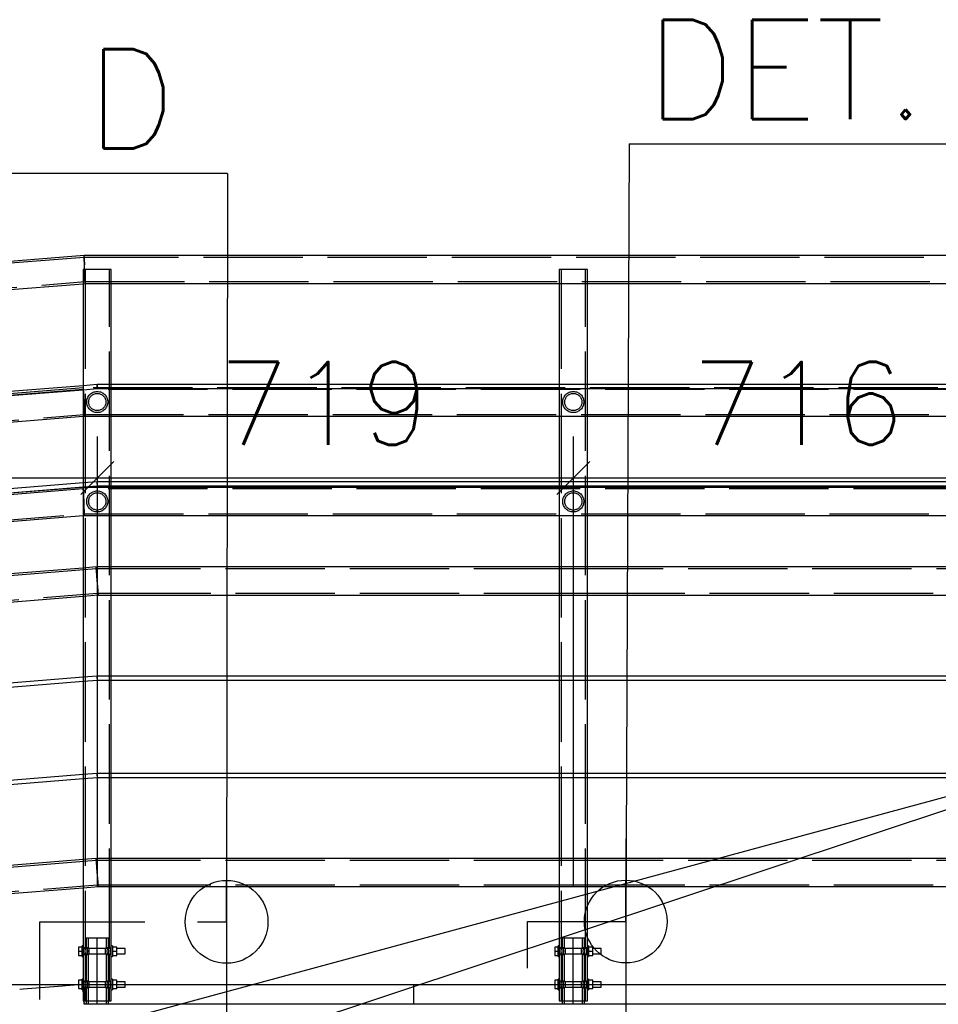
# Paper-space layout '450x700' of a CAD drawing. Header units: millimetres. Extents: x 0 to 420, y 0 to 695.
# Tile 60 of 86: x 203 to 231, y 419 to 448. Entities that reach past the tile are written whole.
import ezdxf

# ---------------------------------------------------------------- set-up
doc = ezdxf.new("R2010")
doc.units = ezdxf.units.MM
for name, pattern in [('ACAD_ISO02W100', [15, 12, -3]), ('ACAD_ISO04W100', [30, 24, -3, 0, -3]), ('HIDDEN2', [4.7625, 3.175, -1.5875])]:
    doc.linetypes.add(name, pattern=pattern)
doc.layers.get('0').update_dxf_attribs({"linetype": 'CONTINUOUS'})
doc.layers.add('AS_DIM_ON', color=7, linetype='CONTINUOUS')
doc.layers.add('AS_INS_ON', color=7, linetype='CONTINUOUS')
doc.styles.add('PB_CalloutText_Small', font='txt.shx', dxfattribs={"height": 3})
doc.styles.add('ROMANS', font='romans')

psp = doc.layouts.new('450x700')

# ---------------------------------------------------------------- linework, layer by layer
at = {"linetype": 'Continuous', "ltscale": 0.25}
for p, q in [((205.01, 441.333), (79.586, 431.303)), ((205.011, 441.301), (205.01, 441.333)), ((234.11, 441.333), (205.01, 441.333)), ((205.015, 441.209), (205.011, 441.301)), ((205.011, 441.301), (205.015, 441.209)), ((205.013, 441.247), (205.016, 441.168)), ((205.02, 441.071), (205.015, 441.209)), ((205.015, 441.209), (205.02, 441.071)), ((205.027, 440.909), (205.02, 441.071)), ((205.02, 441.071), (205.021, 441.049)), ((205.033, 440.747), (205.027, 440.909)), ((205.027, 440.909), (205.033, 440.747)), ((205.039, 440.609), (205.033, 440.747)), ((205.033, 440.747), (205.039, 440.609)), ((184.934, 438.877), (204.986, 440.48)), ((204.986, 440.48), (204.986, 437.402)), ((205.042, 440.517), (205.039, 440.609)), ((205.039, 440.609), (205.042, 440.517)), ((205.834, 440.485), (219.357, 440.485)), ((205.834, 437.436), (205.834, 440.485)), ((219.357, 440.485), (219.357, 437.436)), ((220.205, 440.485), (233.686, 440.485)), ((220.205, 437.436), (220.205, 440.485)), ((204.986, 437.402), (184.934, 435.798)), ((219.357, 437.436), (205.834, 437.436)), ((233.686, 437.436), (220.205, 437.436)), ((184.934, 435.678), (204.986, 437.281)), ((204.986, 437.281), (204.986, 434.469)), ((205.834, 437.316), (219.357, 437.316)), ((205.834, 434.502), (205.834, 437.316)), ((219.357, 437.316), (219.357, 434.502)), ((220.205, 437.316), (233.686, 437.316)), ((220.205, 434.502), (220.205, 437.316)), ((184.934, 434.879), (204.986, 436.482)), ((205.834, 436.485), (219.357, 436.485)), ((220.205, 436.485), (233.686, 436.485)), ((204.986, 434.469), (184.934, 432.865)), ((219.357, 434.502), (205.834, 434.502)), ((233.686, 434.502), (220.205, 434.502)), ((184.934, 432.745), (204.986, 434.348)), ((204.986, 434.333), (184.934, 432.729)), ((204.986, 434.348), (204.986, 431.9)), ((205.834, 434.382), (219.357, 434.382)), ((205.834, 431.933), (205.834, 434.382)), ((219.357, 434.333), (205.834, 434.333)), ((219.357, 434.382), (219.357, 431.933)), ((220.205, 434.382), (233.686, 434.382)), ((220.205, 431.933), (220.205, 434.382)), ((233.686, 434.333), (220.205, 434.333)), ((184.934, 431.879), (204.986, 433.482)), ((205.834, 433.485), (219.357, 433.485)), ((220.205, 433.485), (233.686, 433.485)), ((204.986, 431.9), (184.934, 430.297)), ((219.357, 431.933), (205.834, 431.933)), ((233.686, 431.933), (220.205, 431.933)), ((184.934, 429.446), (204.986, 431.05)), ((204.986, 431.05), (204.986, 428.602)), ((205.834, 431.085), (219.357, 431.085)), ((205.834, 428.636), (205.834, 431.085)), ((219.357, 431.085), (219.357, 428.636)), ((220.205, 431.085), (233.686, 431.085)), ((220.205, 428.636), (220.205, 431.085)), ((204.986, 428.602), (184.934, 426.998)), ((219.357, 428.636), (205.834, 428.636)), ((205.834, 428.516), (219.357, 428.516)), ((205.834, 425.702), (205.834, 428.516)), ((219.357, 428.516), (219.357, 425.702)), ((233.686, 428.636), (220.205, 428.636)), ((220.205, 428.516), (233.686, 428.516)), ((220.205, 425.702), (220.205, 428.516)), ((184.934, 426.878), (204.986, 428.481)), ((204.986, 428.481), (204.986, 425.669)), ((204.986, 425.669), (184.934, 424.065)), ((184.934, 423.945), (204.986, 425.548)), ((204.986, 425.548), (204.986, 423.1)), ((219.357, 425.702), (205.834, 425.702)), ((205.834, 425.582), (219.357, 425.582)), ((205.834, 423.133), (205.834, 425.582)), ((219.357, 425.582), (219.357, 423.133)), ((233.686, 425.702), (220.205, 425.702)), ((220.205, 425.582), (233.686, 425.582)), ((220.205, 423.133), (220.205, 425.582)), ((204.986, 423.1), (184.934, 421.497)), ((219.357, 423.133), (205.834, 423.133)), ((233.686, 423.133), (220.205, 423.133)), ((184.934, 420.646), (204.986, 422.25)), ((204.986, 422.25), (204.986, 420.493)), ((205.834, 422.285), (219.357, 422.285)), ((205.834, 420.493), (205.834, 422.285)), ((219.357, 422.285), (219.357, 420.493)), ((220.205, 422.285), (233.686, 422.285)), ((220.205, 420.493), (220.205, 422.285)), ((204.986, 420.493), (204.954, 420.493)), ((204.954, 420.49), (204.954, 420.493)), ((204.954, 420.481), (204.954, 420.49)), ((204.954, 420.466), (204.954, 420.481)), ((204.954, 420.446), (204.954, 420.466)), ((204.986, 420.493), (204.986, 420.49)), ((204.986, 420.49), (204.986, 420.481)), ((204.986, 420.481), (204.986, 420.466)), ((204.986, 420.466), (204.986, 420.446)), ((205.866, 420.493), (205.834, 420.493)), ((205.834, 420.49), (205.834, 420.493)), ((205.834, 420.481), (205.834, 420.49)), ((205.834, 420.466), (205.834, 420.481)), ((205.834, 420.446), (205.834, 420.466)), ((205.866, 420.493), (205.866, 420.49)), ((205.866, 420.49), (205.866, 420.481)), ((205.866, 420.481), (205.866, 420.466)), ((205.866, 420.466), (205.866, 420.446)), ((219.357, 420.493), (219.325, 420.493)), ((219.325, 420.49), (219.325, 420.493)), ((219.325, 420.481), (219.325, 420.49)), ((219.325, 420.466), (219.325, 420.481)), ((219.325, 420.446), (219.325, 420.466)), ((219.357, 420.493), (219.357, 420.49)), ((219.357, 420.49), (219.357, 420.481)), ((219.357, 420.481), (219.357, 420.466)), ((219.357, 420.466), (219.357, 420.446)), ((220.237, 420.493), (220.205, 420.493)), ((220.205, 420.49), (220.205, 420.493)), ((220.205, 420.481), (220.205, 420.49)), ((220.205, 420.466), (220.205, 420.481)), ((220.205, 420.446), (220.205, 420.466)), ((220.237, 420.493), (220.237, 420.49)), ((220.237, 420.49), (220.237, 420.481)), ((220.237, 420.481), (220.237, 420.466)), ((220.237, 420.466), (220.237, 420.446)), ((204.954, 420.457), (204.848, 420.457)), ((204.848, 420.457), (204.848, 420.333)), ((204.848, 420.333), (204.954, 420.333)), ((204.848, 420.333), (204.848, 420.208)), ((204.848, 420.208), (204.954, 420.208)), ((204.954, 420.422), (204.954, 420.446)), ((204.954, 420.394), (204.954, 420.422)), ((204.954, 420.364), (204.954, 420.394)), ((204.954, 420.333), (204.954, 420.364)), ((204.954, 420.302), (204.954, 420.333)), ((204.954, 420.272), (204.954, 420.302)), ((204.954, 420.244), (204.954, 420.272)), ((204.954, 420.22), (204.954, 420.244)), ((204.954, 420.2), (204.954, 420.22)), ((204.954, 420.185), (204.954, 420.2)), ((204.954, 420.176), (204.954, 420.185)), ((204.954, 420.173), (204.954, 420.176)), ((204.954, 420.173), (204.986, 420.173)), ((204.986, 420.446), (204.986, 420.422)), ((204.986, 420.433), (205, 420.404)), ((204.986, 420.422), (204.986, 420.394)), ((204.995, 420.413), (204.986, 420.413)), ((204.986, 420.394), (204.986, 420.364)), ((204.986, 420.364), (204.986, 420.333)), ((204.986, 420.333), (204.986, 420.302)), ((204.986, 420.302), (204.986, 420.272)), ((204.986, 420.272), (204.986, 420.244)), ((205, 420.262), (204.986, 420.233)), ((204.986, 420.253), (204.995, 420.253)), ((204.986, 420.244), (204.986, 420.22)), ((204.986, 420.22), (204.986, 420.2)), ((204.986, 420.2), (204.986, 420.185)), ((204.986, 420.185), (204.986, 420.176)), ((204.986, 420.176), (204.986, 420.173)), ((204.986, 420.173), (204.986, 419.493)), ((205, 420.404), (205.006, 420.333)), ((205.006, 420.333), (205, 420.262)), ((205.814, 420.333), (205.82, 420.404)), ((205.82, 420.262), (205.814, 420.333)), ((205.82, 420.404), (205.834, 420.433)), ((205.834, 420.233), (205.82, 420.262)), ((205.834, 420.413), (205.824, 420.413)), ((205.824, 420.253), (205.834, 420.253)), ((205.834, 420.422), (205.834, 420.446)), ((205.834, 420.394), (205.834, 420.422)), ((205.834, 420.364), (205.834, 420.394)), ((205.834, 420.333), (205.834, 420.364)), ((205.834, 420.302), (205.834, 420.333)), ((205.834, 420.272), (205.834, 420.302)), ((205.834, 420.244), (205.834, 420.272)), ((205.834, 420.22), (205.834, 420.244)), ((205.834, 420.2), (205.834, 420.22)), ((205.834, 420.185), (205.834, 420.2)), ((205.834, 420.176), (205.834, 420.185)), ((205.834, 420.173), (205.834, 420.176)), ((205.834, 420.173), (205.866, 420.173)), ((205.834, 419.493), (205.834, 420.173)), ((206.002, 420.457), (205.866, 420.457)), ((205.866, 420.446), (205.866, 420.422)), ((205.866, 420.422), (205.866, 420.394)), ((205.866, 420.394), (205.866, 420.364)), ((205.866, 420.364), (205.866, 420.333)), ((205.866, 420.333), (206.002, 420.333)), ((205.866, 420.333), (205.866, 420.302)), ((205.866, 420.302), (205.866, 420.272)), ((205.866, 420.272), (205.866, 420.244)), ((205.866, 420.244), (205.866, 420.22)), ((205.866, 420.22), (205.866, 420.2)), ((205.866, 420.208), (206.002, 420.208)), ((205.866, 420.2), (205.866, 420.185)), ((205.866, 420.185), (205.866, 420.176)), ((205.866, 420.176), (205.866, 420.173)), ((206.002, 420.333), (206.002, 420.457)), ((206.254, 420.413), (206.002, 420.413)), ((206.002, 420.208), (206.002, 420.333)), ((206.002, 420.253), (206.254, 420.253)), ((206.254, 420.407), (206.254, 420.413)), ((206.254, 420.389), (206.254, 420.407)), ((206.254, 420.364), (206.254, 420.389)), ((206.254, 420.333), (206.254, 420.364)), ((206.254, 420.302), (206.254, 420.333)), ((206.254, 420.276), (206.254, 420.302)), ((206.254, 420.259), (206.254, 420.276)), ((206.254, 420.253), (206.254, 420.259)), ((219.325, 420.457), (219.219, 420.457)), ((219.219, 420.457), (219.219, 420.333)), ((219.219, 420.333), (219.325, 420.333)), ((219.219, 420.333), (219.219, 420.208)), ((219.219, 420.208), (219.325, 420.208)), ((219.325, 420.422), (219.325, 420.446)), ((219.325, 420.394), (219.325, 420.422)), ((219.325, 420.364), (219.325, 420.394)), ((219.325, 420.333), (219.325, 420.364)), ((219.325, 420.302), (219.325, 420.333)), ((219.325, 420.272), (219.325, 420.302)), ((219.325, 420.244), (219.325, 420.272)), ((219.325, 420.22), (219.325, 420.244)), ((219.325, 420.2), (219.325, 420.22)), ((219.325, 420.185), (219.325, 420.2)), ((219.325, 420.176), (219.325, 420.185)), ((219.325, 420.173), (219.325, 420.176)), ((219.325, 420.173), (219.357, 420.173)), ((219.357, 420.446), (219.357, 420.422)), ((219.357, 420.433), (219.371, 420.404)), ((219.357, 420.422), (219.357, 420.394)), ((219.366, 420.413), (219.357, 420.413)), ((219.357, 420.394), (219.357, 420.364)), ((219.357, 420.364), (219.357, 420.333)), ((219.357, 420.333), (219.357, 420.302)), ((219.357, 420.302), (219.357, 420.272)), ((219.357, 420.272), (219.357, 420.244)), ((219.371, 420.262), (219.357, 420.233)), ((219.357, 420.253), (219.366, 420.253)), ((219.357, 420.244), (219.357, 420.22)), ((219.357, 420.22), (219.357, 420.2)), ((219.357, 420.2), (219.357, 420.185)), ((219.357, 420.185), (219.357, 420.176)), ((219.357, 420.176), (219.357, 420.173)), ((219.357, 420.173), (219.357, 419.493)), ((219.371, 420.404), (219.377, 420.333)), ((219.377, 420.333), (219.371, 420.262)), ((220.185, 420.333), (220.191, 420.404)), ((220.191, 420.262), (220.185, 420.333)), ((220.191, 420.404), (220.205, 420.433)), ((220.205, 420.233), (220.191, 420.262)), ((220.205, 420.413), (220.195, 420.413)), ((220.195, 420.253), (220.205, 420.253)), ((220.205, 420.422), (220.205, 420.446)), ((220.205, 420.394), (220.205, 420.422)), ((220.205, 420.364), (220.205, 420.394)), ((220.205, 420.333), (220.205, 420.364)), ((220.205, 420.302), (220.205, 420.333)), ((220.205, 420.272), (220.205, 420.302)), ((220.205, 420.244), (220.205, 420.272)), ((220.205, 420.22), (220.205, 420.244)), ((220.205, 420.2), (220.205, 420.22)), ((220.205, 420.185), (220.205, 420.2)), ((220.205, 420.176), (220.205, 420.185)), ((220.205, 420.173), (220.205, 420.176)), ((220.205, 420.173), (220.237, 420.173)), ((220.205, 419.493), (220.205, 420.173)), ((220.373, 420.457), (220.237, 420.457)), ((220.237, 420.446), (220.237, 420.422)), ((220.237, 420.422), (220.237, 420.394)), ((220.237, 420.394), (220.237, 420.364)), ((220.237, 420.364), (220.237, 420.333)), ((220.237, 420.333), (220.373, 420.333)), ((220.237, 420.333), (220.237, 420.302)), ((220.237, 420.302), (220.237, 420.272)), ((220.237, 420.272), (220.237, 420.244)), ((220.237, 420.244), (220.237, 420.22)), ((220.237, 420.22), (220.237, 420.2)), ((220.237, 420.208), (220.373, 420.208)), ((220.237, 420.2), (220.237, 420.185)), ((220.237, 420.185), (220.237, 420.176)), ((220.237, 420.176), (220.237, 420.173)), ((220.373, 420.333), (220.373, 420.457)), ((220.625, 420.413), (220.373, 420.413)), ((220.373, 420.208), (220.373, 420.333)), ((220.373, 420.253), (220.625, 420.253)), ((220.625, 420.407), (220.625, 420.413)), ((220.625, 420.389), (220.625, 420.407)), ((220.625, 420.364), (220.625, 420.389)), ((220.625, 420.333), (220.625, 420.364)), ((220.625, 420.302), (220.625, 420.333)), ((220.625, 420.276), (220.625, 420.302)), ((220.625, 420.259), (220.625, 420.276)), ((220.625, 420.253), (220.625, 420.259)), ((204.364, 419.283), (203.168, 419.187)), ((204.463, 419.291), (204.364, 419.283)), ((204.848, 419.322), (204.463, 419.291)), ((204.954, 419.457), (204.848, 419.457)), ((204.848, 419.457), (204.848, 419.333)), ((204.848, 419.333), (204.954, 419.333)), ((204.848, 419.333), (204.848, 419.208)), ((204.986, 419.493), (204.954, 419.493)), ((204.954, 419.49), (204.954, 419.493)), ((204.954, 419.481), (204.954, 419.49)), ((204.954, 419.466), (204.954, 419.481)), ((204.954, 419.446), (204.954, 419.466)), ((204.954, 419.422), (204.954, 419.446)), ((204.954, 419.394), (204.954, 419.422)), ((204.954, 419.364), (204.954, 419.394)), ((204.954, 419.333), (204.954, 419.364)), ((204.954, 419.302), (204.954, 419.333)), ((204.954, 419.272), (204.954, 419.302)), ((204.986, 419.493), (204.986, 419.49)), ((204.986, 419.49), (204.986, 419.481)), ((204.986, 419.481), (204.986, 419.466)), ((204.986, 419.466), (204.986, 419.446)), ((204.986, 419.446), (204.986, 419.422)), ((204.986, 419.433), (205, 419.404)), ((204.986, 419.422), (204.986, 419.394)), ((204.995, 419.413), (204.986, 419.413)), ((204.986, 419.394), (204.986, 419.364)), ((204.986, 419.364), (204.986, 419.333)), ((204.986, 419.333), (204.986, 419.302)), ((204.986, 419.302), (204.986, 419.272)), ((205, 419.404), (205.006, 419.333)), ((205.006, 419.333), (205, 419.262)), ((205.814, 419.333), (205.82, 419.404)), ((205.82, 419.262), (205.814, 419.333)), ((205.82, 419.404), (205.834, 419.433)), ((205.834, 419.413), (205.824, 419.413)), ((205.866, 419.493), (205.834, 419.493)), ((205.834, 419.49), (205.834, 419.493)), ((205.834, 419.481), (205.834, 419.49)), ((205.834, 419.466), (205.834, 419.481)), ((205.834, 419.446), (205.834, 419.466)), ((205.834, 419.422), (205.834, 419.446)), ((205.834, 419.394), (205.834, 419.422)), ((205.834, 419.364), (205.834, 419.394)), ((205.834, 419.333), (205.834, 419.364)), ((205.834, 419.302), (205.834, 419.333)), ((205.834, 419.272), (205.834, 419.302)), ((205.866, 419.493), (205.866, 419.49)), ((205.866, 419.49), (205.866, 419.481)), ((205.866, 419.481), (205.866, 419.466)), ((205.866, 419.466), (205.866, 419.446)), ((206.002, 419.457), (205.866, 419.457)), ((205.866, 419.446), (205.866, 419.422)), ((205.866, 419.422), (205.866, 419.394)), ((205.866, 419.394), (205.866, 419.364)), ((205.866, 419.364), (205.866, 419.333)), ((205.866, 419.333), (206.002, 419.333)), ((205.866, 419.333), (205.866, 419.302)), ((205.866, 419.302), (205.866, 419.272)), ((206.002, 419.333), (206.002, 419.457)), ((206.254, 419.413), (206.002, 419.413)), ((206.002, 419.208), (206.002, 419.333)), ((206.254, 419.407), (206.254, 419.413)), ((206.254, 419.389), (206.254, 419.407)), ((206.254, 419.364), (206.254, 419.389)), ((206.254, 419.333), (206.254, 419.364)), ((206.254, 419.333), (214.962, 419.333)), ((206.254, 419.302), (206.254, 419.333)), ((206.254, 419.276), (206.254, 419.302)), ((206.254, 419.259), (206.254, 419.276)), ((214.962, 419.333), (219.219, 419.333)), ((214.962, 418.733), (214.962, 419.333)), ((219.325, 419.457), (219.219, 419.457)), ((219.219, 419.457), (219.219, 419.333)), ((219.219, 419.333), (219.325, 419.333)), ((219.219, 419.333), (219.219, 419.208)), ((219.357, 419.493), (219.325, 419.493)), ((219.325, 419.49), (219.325, 419.493)), ((219.325, 419.481), (219.325, 419.49)), ((219.325, 419.466), (219.325, 419.481)), ((219.325, 419.446), (219.325, 419.466)), ((219.325, 419.422), (219.325, 419.446)), ((219.325, 419.394), (219.325, 419.422)), ((219.325, 419.364), (219.325, 419.394)), ((219.325, 419.333), (219.325, 419.364)), ((219.325, 419.302), (219.325, 419.333)), ((219.325, 419.272), (219.325, 419.302)), ((219.357, 419.493), (219.357, 419.49)), ((219.357, 419.49), (219.357, 419.481)), ((219.357, 419.481), (219.357, 419.466)), ((219.357, 419.466), (219.357, 419.446)), ((219.357, 419.446), (219.357, 419.422)), ((219.357, 419.433), (219.371, 419.404)), ((219.357, 419.422), (219.357, 419.394)), ((219.366, 419.413), (219.357, 419.413)), ((219.357, 419.394), (219.357, 419.364)), ((219.357, 419.364), (219.357, 419.333)), ((219.357, 419.333), (219.357, 419.302)), ((219.357, 419.302), (219.357, 419.272)), ((219.371, 419.404), (219.377, 419.333)), ((219.377, 419.333), (219.371, 419.262)), ((220.185, 419.333), (220.191, 419.404)), ((220.191, 419.262), (220.185, 419.333)), ((220.191, 419.404), (220.205, 419.433)), ((220.205, 419.413), (220.195, 419.413)), ((220.237, 419.493), (220.205, 419.493)), ((220.205, 419.49), (220.205, 419.493)), ((220.205, 419.481), (220.205, 419.49)), ((220.205, 419.466), (220.205, 419.481)), ((220.205, 419.446), (220.205, 419.466)), ((220.205, 419.422), (220.205, 419.446)), ((220.205, 419.394), (220.205, 419.422)), ((220.205, 419.364), (220.205, 419.394)), ((220.205, 419.333), (220.205, 419.364)), ((220.205, 419.302), (220.205, 419.333)), ((220.205, 419.272), (220.205, 419.302)), ((220.237, 419.493), (220.237, 419.49)), ((220.237, 419.49), (220.237, 419.481)), ((220.237, 419.481), (220.237, 419.466)), ((220.237, 419.466), (220.237, 419.446)), ((220.373, 419.457), (220.237, 419.457)), ((220.237, 419.446), (220.237, 419.422)), ((220.237, 419.422), (220.237, 419.394)), ((220.237, 419.394), (220.237, 419.364)), ((220.237, 419.364), (220.237, 419.333)), ((220.237, 419.333), (220.373, 419.333)), ((220.237, 419.333), (220.237, 419.302)), ((220.237, 419.302), (220.237, 419.272)), ((220.373, 419.333), (220.373, 419.457)), ((220.625, 419.413), (220.373, 419.413)), ((220.373, 419.208), (220.373, 419.333)), ((220.625, 419.407), (220.625, 419.413)), ((220.625, 419.389), (220.625, 419.407)), ((220.625, 419.364), (220.625, 419.389)), ((220.625, 419.333), (220.625, 419.364)), ((220.625, 419.333), (233.548, 419.333)), ((220.625, 419.302), (220.625, 419.333)), ((220.625, 419.276), (220.625, 419.302)), ((220.625, 419.259), (220.625, 419.276)), ((203.168, 419.187), (203.068, 419.179)), ((204.848, 419.208), (204.954, 419.208)), ((204.954, 419.244), (204.954, 419.272)), ((204.954, 419.22), (204.954, 419.244)), ((204.954, 419.2), (204.954, 419.22)), ((204.954, 419.185), (204.954, 419.2)), ((204.954, 419.176), (204.954, 419.185)), ((204.954, 419.173), (204.954, 419.176)), ((204.954, 419.173), (204.986, 419.173)), ((204.975, 419.173), (204.986, 419.033)), ((204.986, 419.272), (204.986, 419.244)), ((205, 419.262), (204.986, 419.233)), ((204.986, 419.253), (204.995, 419.253)), ((204.986, 419.244), (204.986, 419.22)), ((204.986, 419.22), (204.986, 419.2)), ((204.986, 419.2), (204.986, 419.185)), ((204.986, 419.185), (204.986, 419.176)), ((204.986, 419.176), (204.986, 419.173)), ((204.986, 419.173), (204.986, 418.833)), ((205.834, 419.233), (205.82, 419.262)), ((205.824, 419.253), (205.834, 419.253)), ((205.834, 419.244), (205.834, 419.272)), ((205.834, 419.22), (205.834, 419.244)), ((205.834, 419.2), (205.834, 419.22)), ((205.834, 419.185), (205.834, 419.2)), ((205.834, 419.176), (205.834, 419.185)), ((205.834, 419.173), (205.834, 419.176)), ((205.834, 419.173), (205.866, 419.173)), ((205.834, 418.833), (205.834, 419.173)), ((205.866, 419.272), (205.866, 419.244)), ((205.866, 419.244), (205.866, 419.22)), ((205.866, 419.22), (205.866, 419.2)), ((205.866, 419.208), (206.002, 419.208)), ((205.866, 419.2), (205.866, 419.185)), ((205.866, 419.185), (205.866, 419.176)), ((205.866, 419.176), (205.866, 419.173)), ((206.002, 419.253), (206.254, 419.253)), ((206.254, 419.253), (206.254, 419.259)), ((219.219, 419.208), (219.325, 419.208)), ((219.325, 419.244), (219.325, 419.272)), ((219.325, 419.22), (219.325, 419.244)), ((219.325, 419.2), (219.325, 419.22)), ((219.325, 419.185), (219.325, 419.2)), ((219.325, 419.176), (219.325, 419.185)), ((219.325, 419.173), (219.325, 419.176)), ((219.325, 419.173), (219.357, 419.173)), ((219.357, 419.272), (219.357, 419.244)), ((219.371, 419.262), (219.357, 419.233)), ((219.357, 419.253), (219.366, 419.253)), ((219.357, 419.244), (219.357, 419.22)), ((219.357, 419.22), (219.357, 419.2)), ((219.357, 419.2), (219.357, 419.185)), ((219.357, 419.185), (219.357, 419.176)), ((219.357, 419.176), (219.357, 419.173)), ((219.357, 419.173), (219.357, 418.833)), ((220.205, 419.233), (220.191, 419.262)), ((220.195, 419.253), (220.205, 419.253)), ((220.205, 419.244), (220.205, 419.272)), ((220.205, 419.22), (220.205, 419.244)), ((220.205, 419.2), (220.205, 419.22)), ((220.205, 419.185), (220.205, 419.2)), ((220.205, 419.176), (220.205, 419.185)), ((220.205, 419.173), (220.205, 419.176)), ((220.205, 419.173), (220.237, 419.173)), ((220.205, 418.833), (220.205, 419.173)), ((220.237, 419.272), (220.237, 419.244)), ((220.237, 419.244), (220.237, 419.22)), ((220.237, 419.22), (220.237, 419.2)), ((220.237, 419.208), (220.373, 419.208)), ((220.237, 419.2), (220.237, 419.185)), ((220.237, 419.185), (220.237, 419.176)), ((220.237, 419.176), (220.237, 419.173)), ((220.373, 419.253), (220.625, 419.253)), ((220.625, 419.253), (220.625, 419.259)), ((204.986, 418.833), (205.018, 418.833)), ((205.002, 418.833), (205.01, 418.733)), ((205.01, 418.733), (205.01, 418.833)), ((235.01, 418.733), (205.01, 418.733)), ((205.018, 418.833), (205.11, 418.833)), ((205.073, 418.833), (205.073, 418.733)), ((205.11, 418.833), (205.247, 418.833)), ((205.247, 418.833), (205.41, 418.833)), ((205.41, 418.833), (205.572, 418.833)), ((205.572, 418.833), (205.71, 418.833)), ((205.71, 418.833), (205.801, 418.833)), ((205.747, 418.733), (205.747, 418.833)), ((205.801, 418.833), (205.834, 418.833)), ((219.357, 418.833), (219.389, 418.833)), ((219.389, 418.833), (219.481, 418.833)), ((219.444, 418.833), (219.444, 418.733)), ((219.481, 418.833), (219.618, 418.833)), ((219.618, 418.833), (219.781, 418.833)), ((219.781, 418.833), (219.943, 418.833)), ((219.943, 418.833), (220.081, 418.833)), ((220.081, 418.833), (220.172, 418.833)), ((220.118, 418.733), (220.118, 418.833)), ((220.172, 418.833), (220.205, 418.833))]:
    psp.add_line(p, q, dxfattribs=at)
at = {"color": 84, "linetype": 'ACAD_ISO02W100', "ltscale": 0.25}
for p, q in [((205.012, 441.275), (79.644, 431.249)), ((205.012, 441.275), (205.013, 441.247)), ((205.012, 441.275), (205.013, 441.247)), ((234.112, 441.275), (205.012, 441.275)), ((205.015, 441.209), (205.016, 441.168)), ((205.016, 441.168), (205.021, 441.049)), ((205.018, 440.909), (204.986, 440.909)), ((204.986, 440.909), (204.986, 440.48)), ((205.024, 440.909), (205.018, 440.909)), ((205.11, 440.909), (205.024, 440.909)), ((205.027, 440.909), (205.032, 440.769)), ((205.044, 440.909), (205.044, 420.433)), ((205.247, 440.909), (205.11, 440.909)), ((205.41, 440.909), (205.247, 440.909)), ((205.572, 440.909), (205.41, 440.909)), ((205.71, 440.909), (205.572, 440.909)), ((205.801, 440.909), (205.71, 440.909)), ((205.776, 420.433), (205.776, 440.909)), ((205.834, 440.909), (205.801, 440.909)), ((205.834, 440.485), (205.834, 440.909)), ((219.389, 440.909), (219.357, 440.909)), ((219.357, 440.909), (219.357, 440.485)), ((219.481, 440.909), (219.389, 440.909)), ((219.415, 440.909), (219.415, 420.433)), ((219.618, 440.909), (219.481, 440.909)), ((219.781, 440.909), (219.618, 440.909)), ((219.943, 440.909), (219.781, 440.909)), ((220.081, 440.909), (219.943, 440.909)), ((220.172, 440.909), (220.081, 440.909)), ((220.147, 420.433), (220.147, 440.909)), ((220.205, 440.909), (220.172, 440.909)), ((220.205, 440.485), (220.205, 440.909)), ((80.376, 430.573), (205.041, 440.543)), ((204.986, 440.48), (205.044, 440.485)), ((205.039, 440.609), (205.04, 440.571)), ((205.04, 440.571), (205.041, 440.543)), ((205.041, 440.543), (234.141, 440.543)), ((205.044, 440.485), (205.042, 440.517)), ((205.044, 440.485), (205.834, 440.485)), ((219.357, 440.485), (220.205, 440.485)), ((205.405, 437.435), (204.986, 437.402)), ((204.986, 437.402), (204.986, 437.281)), ((205.406, 437.418), (205.405, 437.435)), ((205.41, 437.376), (205.406, 437.418)), ((205.834, 437.436), (205.41, 437.436)), ((205.41, 437.436), (205.41, 437.418)), ((205.41, 437.418), (205.41, 437.376)), ((205.834, 437.316), (205.834, 437.436)), ((220.205, 437.436), (219.357, 437.436)), ((219.357, 437.436), (219.357, 437.316)), ((220.205, 437.316), (220.205, 437.436)), ((204.986, 437.287), (101.334, 428.998)), ((204.986, 437.333), (163.244, 433.995)), ((204.986, 437.333), (204.987, 437.301)), ((234.534, 437.333), (204.986, 437.333)), ((204.986, 437.281), (205.412, 437.316)), ((204.988, 437.287), (204.986, 437.287)), ((204.987, 437.301), (204.988, 437.287)), ((204.987, 437.301), (204.989, 437.258)), ((204.987, 437.301), (204.988, 437.282)), ((204.987, 437.301), (204.988, 437.282)), ((204.988, 437.282), (204.988, 437.287)), ((204.988, 437.287), (204.988, 437.282)), ((204.988, 437.287), (204.988, 437.282)), ((234.988, 437.287), (204.988, 437.287)), ((204.988, 437.282), (204.991, 437.209)), ((204.988, 437.282), (204.989, 437.258)), ((204.989, 437.258), (204.991, 437.209)), ((204.991, 437.209), (204.996, 437.071)), ((204.991, 437.209), (204.996, 437.071)), ((205.413, 437.333), (205.41, 437.376)), ((205.41, 437.376), (205.41, 437.333)), ((205.41, 437.333), (205.41, 437.316)), ((205.41, 437.316), (205.834, 437.316)), ((205.412, 437.315), (205.415, 437.316)), ((205.415, 437.316), (205.413, 437.333)), ((219.357, 437.316), (220.205, 437.316)), ((204.996, 437.071), (205.003, 436.909)), ((204.996, 437.071), (205.003, 436.909)), ((204.997, 437.054), (205.003, 436.909)), ((205.003, 436.909), (205.009, 436.747)), ((205.003, 436.909), (205.008, 436.764)), ((80.434, 426.568), (205.018, 436.531)), ((205.009, 436.747), (205.015, 436.609)), ((205.009, 436.747), (205.015, 436.609)), ((205.015, 436.609), (205.018, 436.517)), ((205.015, 436.609), (205.018, 436.517)), ((205.018, 436.531), (235.018, 436.531)), ((205.018, 436.517), (205.02, 436.485)), ((204.986, 436.482), (205.02, 436.485)), ((205.02, 436.485), (205.834, 436.485)), ((219.357, 436.485), (220.205, 436.485)), ((205.405, 434.502), (204.986, 434.469)), ((204.986, 434.469), (204.986, 434.348)), ((205.406, 434.485), (205.405, 434.502)), ((205.41, 434.442), (205.406, 434.485)), ((205.834, 434.502), (205.41, 434.502)), ((205.41, 434.502), (205.41, 434.485)), ((205.41, 434.485), (205.41, 434.442)), ((205.413, 434.4), (205.41, 434.442)), ((205.41, 434.442), (205.41, 434.4)), ((205.834, 434.382), (205.834, 434.502)), ((220.205, 434.502), (219.357, 434.502)), ((219.357, 434.502), (219.357, 434.382)), ((220.205, 434.382), (220.205, 434.502)), ((204.986, 434.287), (101.334, 425.998)), ((204.986, 434.348), (205.415, 434.382)), ((204.987, 434.301), (204.986, 434.333)), ((205.834, 434.333), (204.986, 434.333)), ((204.988, 434.287), (204.986, 434.287)), ((204.991, 434.209), (204.987, 434.301)), ((204.987, 434.301), (204.991, 434.209)), ((234.988, 434.287), (204.988, 434.287)), ((204.996, 434.071), (204.991, 434.209)), ((204.991, 434.209), (204.996, 434.071)), ((205.41, 434.4), (205.41, 434.382)), ((205.41, 434.382), (205.834, 434.382)), ((205.415, 434.382), (205.413, 434.4)), ((219.357, 434.382), (220.205, 434.382)), ((220.205, 434.333), (219.357, 434.333)), ((205.003, 433.909), (204.996, 434.071)), ((204.996, 434.071), (205.003, 433.909)), ((205.009, 433.747), (205.003, 433.909)), ((205.003, 433.909), (205.008, 433.764)), ((205.015, 433.609), (205.009, 433.747)), ((205.009, 433.747), (205.015, 433.609)), ((205.018, 433.517), (205.015, 433.609)), ((205.015, 433.609), (205.018, 433.517)), ((164.034, 430.253), (205.018, 433.531)), ((204.986, 433.482), (205.02, 433.485)), ((205.018, 433.531), (235.018, 433.531)), ((205.02, 433.485), (205.018, 433.517)), ((205.02, 433.485), (205.834, 433.485)), ((219.357, 433.485), (220.205, 433.485)), ((205.381, 431.874), (163.244, 428.504)), ((205.376, 431.932), (204.986, 431.9)), ((204.986, 431.9), (204.986, 431.05)), ((205.379, 431.899), (205.376, 431.932)), ((205.386, 431.808), (205.379, 431.899)), ((205.397, 431.671), (205.386, 431.808)), ((205.834, 431.933), (205.41, 431.933)), ((205.41, 431.933), (205.41, 431.901)), ((205.41, 431.901), (205.41, 431.809)), ((205.776, 431.875), (205.41, 431.875)), ((205.41, 431.809), (205.41, 431.671)), ((205.834, 431.875), (205.776, 431.875)), ((205.834, 431.085), (205.834, 431.933)), ((219.781, 431.875), (205.834, 431.875)), ((219.781, 431.933), (219.357, 431.933)), ((219.357, 431.933), (219.357, 431.085)), ((220.205, 431.933), (219.781, 431.933)), ((219.781, 431.933), (219.781, 431.901)), ((219.781, 431.901), (219.781, 431.809)), ((233.744, 431.875), (219.781, 431.875)), ((219.781, 431.809), (219.781, 431.671)), ((220.205, 431.085), (220.205, 431.933)), ((205.41, 431.509), (205.397, 431.671)), ((205.41, 431.671), (205.41, 431.509)), ((205.423, 431.347), (205.41, 431.509)), ((205.41, 431.509), (205.41, 431.347)), ((219.781, 431.671), (219.781, 431.509)), ((219.781, 431.509), (219.781, 431.347)), ((205.41, 431.347), (205.41, 431.209)), ((205.41, 431.209), (205.41, 431.117)), ((205.434, 431.21), (205.423, 431.347)), ((205.441, 431.118), (205.434, 431.21)), ((219.781, 431.347), (219.781, 431.209)), ((219.781, 431.209), (219.781, 431.117)), ((80.434, 421.147), (205.41, 431.142)), ((204.986, 431.05), (205.444, 431.086)), ((205.41, 431.143), (205.834, 431.143)), ((205.41, 431.142), (205.424, 431.143)), ((205.41, 431.117), (205.41, 431.085)), ((205.41, 431.085), (205.834, 431.085)), ((205.424, 431.143), (205.439, 431.144)), ((205.444, 431.086), (205.441, 431.118)), ((205.834, 431.143), (219.357, 431.143)), ((219.357, 431.143), (219.781, 431.143)), ((219.357, 431.085), (219.781, 431.085)), ((219.781, 431.143), (220.147, 431.143)), ((219.781, 431.117), (219.781, 431.085)), ((219.781, 431.085), (220.205, 431.085)), ((220.147, 431.143), (234.11, 431.143)), ((205.405, 428.635), (204.986, 428.602)), ((204.986, 428.602), (204.986, 428.481)), ((204.986, 428.481), (205.415, 428.516)), ((205.406, 428.618), (205.405, 428.635)), ((205.41, 428.576), (205.406, 428.618)), ((205.834, 428.636), (205.41, 428.636)), ((205.41, 428.636), (205.41, 428.618)), ((205.41, 428.618), (205.41, 428.576)), ((205.413, 428.533), (205.41, 428.576)), ((205.41, 428.576), (205.41, 428.533)), ((205.41, 428.533), (205.41, 428.516)), ((205.41, 428.516), (205.834, 428.516)), ((205.415, 428.516), (205.413, 428.533)), ((205.834, 428.516), (205.834, 428.636)), ((220.205, 428.636), (219.357, 428.636)), ((219.357, 428.636), (219.357, 428.516)), ((219.357, 428.516), (220.205, 428.516)), ((220.205, 428.516), (220.205, 428.636)), ((205.405, 425.702), (204.986, 425.669)), ((204.986, 425.669), (204.986, 425.548)), ((204.986, 425.548), (205.415, 425.582)), ((205.406, 425.685), (205.405, 425.702)), ((205.41, 425.642), (205.406, 425.685)), ((205.834, 425.702), (205.41, 425.702)), ((205.41, 425.702), (205.41, 425.685)), ((205.41, 425.685), (205.41, 425.642)), ((205.413, 425.6), (205.41, 425.642)), ((205.41, 425.642), (205.41, 425.6)), ((205.41, 425.6), (205.41, 425.582)), ((205.41, 425.582), (205.834, 425.582)), ((205.415, 425.582), (205.413, 425.6)), ((205.834, 425.582), (205.834, 425.702)), ((220.205, 425.702), (219.357, 425.702)), ((219.357, 425.702), (219.357, 425.582)), ((219.357, 425.582), (220.205, 425.582)), ((220.205, 425.582), (220.205, 425.702)), ((205.381, 423.074), (163.244, 419.704)), ((205.376, 423.132), (204.986, 423.1)), ((204.986, 423.1), (204.986, 422.25)), ((205.379, 423.099), (205.376, 423.132)), ((205.386, 423.008), (205.379, 423.099)), ((205.397, 422.871), (205.386, 423.008)), ((205.41, 422.709), (205.397, 422.871)), ((205.834, 423.133), (205.41, 423.133)), ((205.41, 423.133), (205.41, 423.101)), ((205.41, 423.101), (205.41, 423.009)), ((205.776, 423.075), (205.41, 423.075)), ((205.41, 423.009), (205.41, 422.871)), ((205.41, 422.871), (205.41, 422.709)), ((205.834, 423.075), (205.776, 423.075)), ((205.834, 422.285), (205.834, 423.133)), ((219.781, 423.075), (205.834, 423.075)), ((219.781, 423.133), (219.357, 423.133)), ((219.357, 423.133), (219.357, 422.285)), ((220.205, 423.133), (219.781, 423.133)), ((219.781, 423.133), (219.781, 423.101)), ((219.781, 423.101), (219.781, 423.009)), ((233.744, 423.075), (219.781, 423.075)), ((219.781, 423.009), (219.781, 422.871)), ((219.781, 422.871), (219.781, 422.709)), ((220.205, 422.285), (220.205, 423.133)), ((205.423, 422.547), (205.41, 422.709)), ((205.41, 422.709), (205.41, 422.547)), ((205.41, 422.547), (205.41, 422.409)), ((205.434, 422.41), (205.423, 422.547)), ((219.781, 422.709), (219.781, 422.547)), ((219.781, 422.547), (219.781, 422.409)), ((80.434, 412.347), (205.41, 422.342)), ((204.986, 422.25), (205.444, 422.286)), ((205.41, 422.409), (205.41, 422.317)), ((205.41, 422.343), (205.834, 422.343)), ((205.41, 422.342), (205.424, 422.343)), ((205.41, 422.317), (205.41, 422.285)), ((205.41, 422.285), (205.834, 422.285)), ((205.424, 422.343), (205.439, 422.344)), ((205.441, 422.318), (205.434, 422.41)), ((205.444, 422.286), (205.441, 422.318)), ((205.834, 422.343), (219.357, 422.343)), ((219.357, 422.343), (219.781, 422.343)), ((219.357, 422.285), (219.781, 422.285)), ((219.781, 422.409), (219.781, 422.317)), ((219.781, 422.343), (220.147, 422.343)), ((219.781, 422.317), (219.781, 422.285)), ((219.781, 422.285), (220.205, 422.285)), ((220.147, 422.343), (234.11, 422.343)), ((205.171, 420.733), (205.073, 420.733)), ((205.073, 420.733), (205.073, 420.433)), ((205.131, 420.733), (205.131, 420.433)), ((205.41, 420.733), (205.171, 420.733)), ((205.648, 420.733), (205.41, 420.733)), ((205.747, 420.733), (205.648, 420.733)), ((205.689, 420.433), (205.689, 420.733)), ((205.747, 420.433), (205.747, 420.733)), ((219.542, 420.733), (219.444, 420.733)), ((219.444, 420.733), (219.444, 420.433)), ((219.502, 420.733), (219.502, 420.433)), ((219.781, 420.733), (219.542, 420.733)), ((220.019, 420.733), (219.781, 420.733)), ((220.118, 420.733), (220.019, 420.733)), ((220.06, 420.433), (220.06, 420.733)), ((220.118, 420.433), (220.118, 420.733)), ((204.986, 420.433), (204.995, 420.413)), ((205.044, 420.433), (204.986, 420.433)), ((204.986, 420.233), (205.044, 420.233)), ((204.995, 420.413), (205, 420.404)), ((205.093, 420.413), (204.995, 420.413)), ((204.995, 420.253), (205.093, 420.253)), ((205.044, 420.433), (205.058, 420.404)), ((205.058, 420.262), (205.044, 420.233)), ((205.044, 420.233), (205.044, 419.433)), ((205.053, 420.413), (205.058, 420.404)), ((205.058, 420.404), (205.064, 420.333)), ((205.064, 420.333), (205.058, 420.262)), ((205.073, 420.433), (205.093, 420.413)), ((205.073, 420.433), (205.102, 420.404)), ((205.131, 420.433), (205.073, 420.433)), ((205.102, 420.262), (205.073, 420.233)), ((205.073, 420.233), (205.073, 419.433)), ((205.073, 420.233), (205.131, 420.233)), ((205.727, 420.413), (205.093, 420.413)), ((205.093, 420.413), (205.102, 420.404)), ((205.102, 420.262), (205.093, 420.253)), ((205.093, 420.253), (205.727, 420.253)), ((205.102, 420.404), (205.114, 420.333)), ((205.114, 420.333), (205.102, 420.262)), ((205.131, 420.433), (205.151, 420.413)), ((205.131, 420.433), (205.16, 420.404)), ((205.16, 420.262), (205.131, 420.233)), ((205.131, 420.233), (205.131, 419.433)), ((205.151, 420.413), (205.16, 420.404)), ((205.16, 420.262), (205.151, 420.253)), ((205.16, 420.404), (205.161, 420.402)), ((205.161, 420.264), (205.16, 420.262)), ((205.161, 420.333), (205.161, 420.402)), ((205.161, 420.264), (205.161, 420.333)), ((205.659, 420.404), (205.689, 420.433)), ((205.659, 420.404), (205.669, 420.413)), ((205.659, 420.402), (205.659, 420.404)), ((205.659, 420.333), (205.659, 420.402)), ((205.659, 420.264), (205.659, 420.333)), ((205.659, 420.262), (205.659, 420.264)), ((205.689, 420.233), (205.659, 420.262)), ((205.669, 420.253), (205.659, 420.262)), ((205.689, 420.233), (205.669, 420.253)), ((205.747, 420.433), (205.689, 420.433)), ((205.689, 419.433), (205.689, 420.233)), ((205.689, 420.233), (205.747, 420.233)), ((205.705, 420.333), (205.717, 420.404)), ((205.717, 420.262), (205.705, 420.333)), ((205.717, 420.404), (205.747, 420.433)), ((205.717, 420.404), (205.727, 420.413)), ((205.747, 420.233), (205.717, 420.262)), ((205.727, 420.253), (205.717, 420.262)), ((205.824, 420.413), (205.727, 420.413)), ((205.727, 420.253), (205.824, 420.253)), ((205.747, 420.233), (205.727, 420.253)), ((205.747, 419.433), (205.747, 420.233)), ((205.756, 420.333), (205.762, 420.404)), ((205.762, 420.262), (205.756, 420.333)), ((205.762, 420.404), (205.776, 420.433)), ((205.766, 420.253), (205.762, 420.262)), ((205.776, 420.233), (205.762, 420.262)), ((205.834, 420.433), (205.776, 420.433)), ((205.776, 420.233), (205.834, 420.233)), ((205.776, 419.433), (205.776, 420.233)), ((205.824, 420.253), (205.82, 420.262)), ((205.834, 420.233), (205.824, 420.253)), ((219.357, 420.433), (219.366, 420.413)), ((219.415, 420.433), (219.357, 420.433)), ((219.357, 420.233), (219.415, 420.233)), ((219.366, 420.413), (219.371, 420.404)), ((219.464, 420.413), (219.366, 420.413)), ((219.371, 420.262), (219.366, 420.253)), ((219.366, 420.253), (219.464, 420.253)), ((219.415, 420.433), (219.429, 420.404)), ((219.429, 420.262), (219.415, 420.233)), ((219.415, 420.233), (219.415, 419.433)), ((219.424, 420.413), (219.429, 420.404)), ((219.429, 420.404), (219.435, 420.333)), ((219.435, 420.333), (219.429, 420.262)), ((219.444, 420.433), (219.464, 420.413)), ((219.444, 420.433), (219.473, 420.404)), ((219.502, 420.433), (219.444, 420.433)), ((219.473, 420.262), (219.444, 420.233)), ((219.444, 420.233), (219.444, 419.433)), ((219.444, 420.233), (219.502, 420.233)), ((220.098, 420.413), (219.464, 420.413)), ((219.464, 420.413), (219.473, 420.404)), ((219.464, 420.253), (220.098, 420.253)), ((219.473, 420.404), (219.485, 420.333)), ((219.485, 420.333), (219.473, 420.262)), ((219.502, 420.433), (219.531, 420.404)), ((219.502, 420.433), (219.522, 420.413)), ((219.531, 420.262), (219.502, 420.233)), ((219.502, 420.233), (219.502, 419.433)), ((219.522, 420.413), (219.531, 420.404)), ((219.531, 420.404), (219.532, 420.402)), ((219.532, 420.264), (219.531, 420.262)), ((219.532, 420.402), (219.532, 420.333)), ((219.532, 420.333), (219.532, 420.264)), ((220.03, 420.404), (220.06, 420.433)), ((220.03, 420.402), (220.03, 420.404)), ((220.03, 420.333), (220.03, 420.402)), ((220.03, 420.264), (220.03, 420.333)), ((220.03, 420.262), (220.03, 420.264)), ((220.06, 420.233), (220.03, 420.262)), ((220.04, 420.253), (220.03, 420.262)), ((220.06, 420.233), (220.04, 420.253)), ((220.118, 420.433), (220.06, 420.433)), ((220.06, 419.433), (220.06, 420.233)), ((220.06, 420.233), (220.118, 420.233)), ((220.076, 420.333), (220.088, 420.404)), ((220.088, 420.262), (220.076, 420.333)), ((220.088, 420.404), (220.118, 420.433)), ((220.118, 420.233), (220.088, 420.262)), ((220.098, 420.253), (220.088, 420.262)), ((220.195, 420.413), (220.098, 420.413)), ((220.098, 420.253), (220.195, 420.253)), ((220.118, 420.233), (220.098, 420.253)), ((220.118, 419.433), (220.118, 420.233)), ((220.127, 420.333), (220.133, 420.404)), ((220.133, 420.262), (220.127, 420.333)), ((220.133, 420.404), (220.147, 420.433)), ((220.137, 420.253), (220.133, 420.262)), ((220.147, 420.233), (220.133, 420.262)), ((220.205, 420.433), (220.147, 420.433)), ((220.147, 420.233), (220.205, 420.233)), ((220.147, 419.433), (220.147, 420.233)), ((220.191, 420.404), (220.195, 420.413)), ((220.195, 420.253), (220.191, 420.262)), ((220.205, 420.233), (220.195, 420.253)), ((204.962, 419.331), (204.848, 419.322)), ((204.862, 419.323), (204.848, 419.322)), ((204.962, 419.331), (204.975, 419.173)), ((204.986, 419.433), (204.995, 419.413)), ((205.044, 419.433), (204.986, 419.433)), ((204.995, 419.413), (205, 419.404)), ((205.093, 419.413), (204.995, 419.413)), ((205.01, 419.333), (205.866, 419.333)), ((205.01, 418.833), (205.01, 419.333)), ((205.044, 419.433), (205.058, 419.404)), ((205.053, 419.413), (205.058, 419.404)), ((205.058, 419.404), (205.064, 419.333)), ((205.064, 419.333), (205.058, 419.262)), ((205.073, 419.433), (205.093, 419.413)), ((205.073, 419.433), (205.102, 419.404)), ((205.131, 419.433), (205.073, 419.433)), ((205.727, 419.413), (205.093, 419.413)), ((205.093, 419.413), (205.102, 419.404)), ((205.102, 419.404), (205.114, 419.333)), ((205.114, 419.333), (205.102, 419.262)), ((205.131, 419.433), (205.151, 419.413)), ((205.131, 419.433), (205.16, 419.404)), ((205.151, 419.413), (205.16, 419.404)), ((205.16, 419.404), (205.161, 419.402)), ((205.161, 419.333), (205.161, 419.402)), ((205.161, 419.264), (205.161, 419.333)), ((205.659, 419.404), (205.689, 419.433)), ((205.659, 419.404), (205.669, 419.413)), ((205.659, 419.402), (205.659, 419.404)), ((205.659, 419.333), (205.659, 419.402)), ((205.659, 419.264), (205.659, 419.333)), ((205.747, 419.433), (205.689, 419.433)), ((205.705, 419.333), (205.717, 419.404)), ((205.717, 419.262), (205.705, 419.333)), ((205.717, 419.404), (205.747, 419.433)), ((205.717, 419.404), (205.727, 419.413)), ((205.824, 419.413), (205.727, 419.413)), ((205.756, 419.333), (205.762, 419.404)), ((205.762, 419.262), (205.756, 419.333)), ((205.762, 419.404), (205.776, 419.433)), ((205.834, 419.433), (205.776, 419.433)), ((206.002, 419.333), (206.254, 419.333)), ((219.325, 419.333), (220.237, 419.333)), ((219.357, 419.433), (219.366, 419.413)), ((219.415, 419.433), (219.357, 419.433)), ((219.366, 419.413), (219.371, 419.404)), ((219.464, 419.413), (219.366, 419.413)), ((219.415, 419.433), (219.429, 419.404)), ((219.424, 419.413), (219.429, 419.404)), ((219.429, 419.404), (219.435, 419.333)), ((219.435, 419.333), (219.429, 419.262)), ((219.444, 419.433), (219.464, 419.413)), ((219.444, 419.433), (219.473, 419.404)), ((219.502, 419.433), (219.444, 419.433)), ((220.098, 419.413), (219.464, 419.413)), ((219.464, 419.413), (219.473, 419.404)), ((219.473, 419.404), (219.485, 419.333)), ((219.485, 419.333), (219.473, 419.262)), ((219.502, 419.433), (219.531, 419.404)), ((219.502, 419.433), (219.522, 419.413)), ((219.522, 419.413), (219.531, 419.404)), ((219.531, 419.404), (219.532, 419.402)), ((219.532, 419.402), (219.532, 419.333)), ((219.532, 419.333), (219.532, 419.264)), ((220.03, 419.404), (220.06, 419.433)), ((220.03, 419.402), (220.03, 419.404)), ((220.03, 419.333), (220.03, 419.402)), ((220.03, 419.264), (220.03, 419.333)), ((220.118, 419.433), (220.06, 419.433)), ((220.076, 419.333), (220.088, 419.404)), ((220.088, 419.262), (220.076, 419.333)), ((220.088, 419.404), (220.118, 419.433)), ((220.195, 419.413), (220.098, 419.413)), ((220.127, 419.333), (220.133, 419.404)), ((220.133, 419.262), (220.127, 419.333)), ((220.133, 419.404), (220.147, 419.433)), ((220.205, 419.433), (220.147, 419.433)), ((220.191, 419.404), (220.195, 419.413)), ((220.373, 419.333), (220.625, 419.333)), ((204.995, 419.253), (204.986, 419.233)), ((204.986, 419.233), (205.044, 419.233)), ((204.986, 419.033), (205.002, 418.833)), ((204.995, 419.253), (205.093, 419.253)), ((205.058, 419.262), (205.044, 419.233)), ((205.044, 419.233), (205.044, 418.833)), ((205.102, 419.262), (205.073, 419.233)), ((205.073, 419.233), (205.073, 418.833)), ((205.073, 419.233), (205.131, 419.233)), ((205.102, 419.262), (205.093, 419.253)), ((205.093, 419.253), (205.727, 419.253)), ((205.16, 419.262), (205.131, 419.233)), ((205.131, 419.233), (205.131, 418.733)), ((205.16, 419.262), (205.151, 419.253)), ((205.161, 419.264), (205.16, 419.262)), ((205.659, 419.262), (205.659, 419.264)), ((205.689, 419.233), (205.659, 419.262)), ((205.669, 419.253), (205.659, 419.262)), ((205.689, 419.233), (205.669, 419.253)), ((205.689, 418.733), (205.689, 419.233)), ((205.689, 419.233), (205.747, 419.233)), ((205.747, 419.233), (205.717, 419.262)), ((205.727, 419.253), (205.717, 419.262)), ((205.727, 419.253), (205.824, 419.253)), ((205.747, 419.233), (205.727, 419.253)), ((205.747, 418.833), (205.747, 419.233)), ((205.766, 419.253), (205.762, 419.262)), ((205.776, 419.233), (205.762, 419.262)), ((205.776, 419.233), (205.834, 419.233)), ((205.776, 418.833), (205.776, 419.233)), ((205.824, 419.253), (205.82, 419.262)), ((205.834, 419.233), (205.824, 419.253)), ((219.366, 419.253), (219.357, 419.233)), ((219.357, 419.233), (219.415, 419.233)), ((219.366, 419.253), (219.464, 419.253)), ((219.429, 419.262), (219.415, 419.233)), ((219.415, 419.233), (219.415, 418.833)), ((219.473, 419.262), (219.444, 419.233)), ((219.444, 419.233), (219.444, 418.833)), ((219.444, 419.233), (219.502, 419.233)), ((219.464, 419.253), (220.098, 419.253)), ((219.531, 419.262), (219.502, 419.233)), ((219.502, 419.233), (219.502, 418.733)), ((219.532, 419.264), (219.531, 419.262)), ((220.03, 419.262), (220.03, 419.264)), ((220.06, 419.233), (220.03, 419.262)), ((220.04, 419.253), (220.03, 419.262)), ((220.06, 419.233), (220.04, 419.253)), ((220.06, 418.733), (220.06, 419.233)), ((220.06, 419.233), (220.118, 419.233)), ((220.118, 419.233), (220.088, 419.262)), ((220.098, 419.253), (220.088, 419.262)), ((220.098, 419.253), (220.195, 419.253)), ((220.118, 419.233), (220.098, 419.253)), ((220.118, 418.833), (220.118, 419.233)), ((220.137, 419.253), (220.133, 419.262)), ((220.147, 419.233), (220.133, 419.262)), ((220.147, 419.233), (220.205, 419.233)), ((220.147, 418.833), (220.147, 419.233)), ((220.195, 419.253), (220.191, 419.262)), ((220.205, 419.233), (220.195, 419.253))]:
    psp.add_line(p, q, dxfattribs=at)
at = {"color": 7}
psp.add_line((204.685, 415.864), (237.549, 426.766), dxfattribs=at)
at = {"color": 10, "linetype": 'ACAD_ISO04W100', "ltscale": 0.25}
for p, q in [((205.41, 418.733), (205.41, 420.733)), ((219.781, 418.733), (219.781, 420.733))]:
    psp.add_line(p, q, dxfattribs=at)
at = {"color": 7}
psp.add_lwpolyline([(204.685, 417.864), (237.549, 426.766), (260.502, 426.766)], dxfattribs=at)
at = {"color": 84, "linetype": 'ACAD_ISO02W100', "ltscale": 0.25}
for centre, radius in [((205.409, 436.909, 0), 0.318), ((205.409, 436.909, 0), 0.26), ((219.78, 436.909, 0), 0.318), ((219.78, 436.909, 0), 0.26), ((205.409, 433.909, 0), 0.318), ((205.409, 433.909, 0), 0.26), ((219.78, 433.909, 0), 0.318), ((219.78, 433.909, 0), 0.26)]:
    psp.add_circle(centre, radius, dxfattribs=at)
at = {"layer": 'AS_DIM_ON', "color": 8}
for p, q in [((205.41, 435.868), (205.41, 422.733)), ((219.781, 435.868), (219.781, 422.733)), ((184.51, 434.618), (205.41, 434.618)), ((205.41, 434.618), (219.781, 434.618)), ((219.781, 434.618), (234.11, 434.618))]:
    psp.add_line(p, q, dxfattribs=at)
at = {"layer": 'AS_DIM_ON', "color": 8, "linetype": 'ByBlock', "lineweight": -2}
for p, q in [((204.91, 434.118), (205.91, 435.118)), ((205.91, 435.118), (204.91, 434.118)), ((219.281, 434.118), (220.281, 435.118)), ((220.281, 435.118), (219.281, 434.118))]:
    psp.add_line(p, q, dxfattribs=at)
at = {"layer": 'AS_INS_ON', "color": 84}
for p, q in [((221.467, 444.698), (221.364, 421.23)), ((221.467, 444.698), (236.516, 444.698)), ((209.346, 443.806), (194.297, 443.806)), ((209.346, 443.806), (209.314, 421.221))]:
    psp.add_line(p, q, dxfattribs=at)
at = {"layer": 'AS_INS_ON', "linetype": 'ByBlock', "lineweight": -2}
for p, q in [((209.314, 421.221), (209.317, 423.721)), ((221.364, 421.23), (221.375, 423.73))]:
    psp.add_line(p, q, dxfattribs=at)
at = {"layer": 'AS_INS_ON', "color": 7}
psp.add_line((195.785, 419.333), (204.994, 419.333), dxfattribs=at)
at = {"layer": 'AS_INS_ON', "color": 84, "linetype": 'HIDDEN2'}
for points in [[(203.673, 421.221), (209.314, 421.221), (209.314, 414.117), (203.673, 414.117), (203.673, 421.221)], [(218.396, 421.23), (221.364, 421.23), (221.364, 415.057), (218.396, 415.057), (218.396, 421.23)]]:
    psp.add_lwpolyline(points, dxfattribs=at)
at = {"layer": 'AS_INS_ON', "linetype": 'ByBlock', "lineweight": -2}
for centre in [(209.314, 421.221), (221.364, 421.23)]:
    psp.add_circle(centre, 1.25, dxfattribs=at)

# ---------------------------------------------------------------- texts
at = {"layer": 'AS_DIM_ON', "color": 9, "style": 'ROMANS'}
for s, p in [('719', (209.061, 435.618)), ('716', (223.351, 435.618))]:
    psp.add_text(s, height=2.5, dxfattribs=at).set_placement(p)
at = {"layer": 'AS_INS_ON', "color": 84, "style": 'PB_CalloutText_Small'}
for s, p in [('DET.', (221.97, 445.448)), ('DET.', (194.8, 444.556)), ('D', (205.082, 444.556))]:
    psp.add_text(s, height=3, dxfattribs=at).set_placement(p)

doc.saveas('drawing.dxf')
